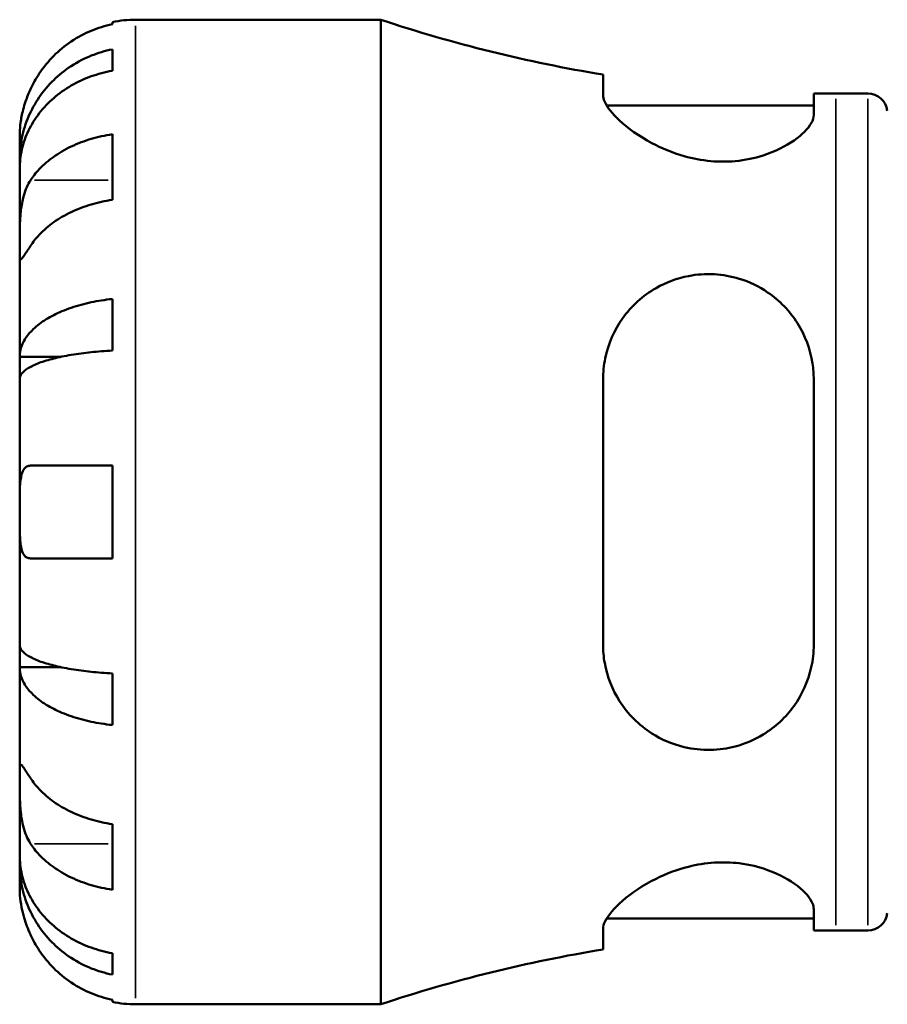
# Model space of a CAD drawing. Header units: millimetres. Extents: x 0 to 902, y 0 to 835.
# Tile 4 of 9: x 306 to 397, y 213 to 316. Entities that reach past the tile are written whole.
import ezdxf

# ---------------------------------------------------------------- set-up
doc = ezdxf.new("R2010")
doc.units = ezdxf.units.MM
doc.layers.add('Visible (ISO)', color=7, linetype='Continuous', lineweight=50)
doc.layers.add('Visible Narrow (ISO)', color=7, linetype='Continuous', lineweight=35)

msp = doc.modelspace()

# ---------------------------------------------------------------- linework, layer by layer
at = {"layer": 'Visible (ISO)'}
for p, q in [((315.979, 315.494), (315.979, 315.724)), ((318.404, 315.969), (344.079, 315.969)), ((344.079, 212.969), (344.079, 315.969)), ((315.979, 310.628), (315.979, 312.863)), ((367.341, 310.227), (367.341, 308.077)), ((389.391, 306.011), (389.391, 308.262)), ((391.709, 308.244), (395.049, 308.244)), ((367.727, 306.984), (389.391, 306.984)), ((315.979, 297.12), (315.979, 303.978)), ((306.279, 301.31), (306.279, 303.844)), ((306.279, 301.31), (306.33, 301.31)), ((306.279, 300.346), (306.279, 301.31)), ((306.279, 292.311), (306.279, 300.346)), ((306.279, 280.693), (306.279, 292.311)), ((315.979, 281.353), (315.979, 286.75)), ((306.279, 280.693), (310.571, 280.693)), ((306.279, 278.365), (306.279, 280.693)), ((306.279, 264.469), (306.279, 278.365)), ((367.341, 278.329), (367.341, 250.609)), ((389.391, 250.609), (389.391, 278.329)), ((315.979, 259.619), (315.979, 269.319)), ((306.279, 250.572), (306.279, 264.469)), ((306.279, 248.244), (306.279, 250.572)), ((306.279, 248.244), (310.571, 248.244)), ((306.279, 236.626), (306.279, 248.244)), ((315.979, 242.188), (315.979, 247.585)), ((306.279, 228.592), (306.279, 236.626)), ((315.979, 224.959), (315.979, 231.818)), ((306.279, 227.628), (306.279, 228.592)), ((306.279, 227.628), (306.33, 227.628)), ((306.279, 225.094), (306.279, 227.628)), ((389.391, 220.676), (389.391, 222.927)), ((367.727, 221.954), (389.391, 221.954)), ((367.341, 220.86), (367.341, 218.711)), ((391.709, 220.694), (395.049, 220.694)), ((315.979, 216.075), (315.979, 218.31)), ((315.979, 213.214), (315.979, 213.444)), ((318.404, 212.969), (344.079, 212.969))]:
    msp.add_line(p, q, dxfattribs=at)
for centre, radius, start, end in [((318.404, 303.844), 12.125, 90, 101.53696), ((391.709, 458.942), 150.699, 251.5751, 260.69459), ((391.709, 458.942), 150.699, 269.11885, 270), ((395.049, 306.184), 2.06, 7.18076, 90), ((395.049, 222.754), 2.06, 270, 352.81924), ((391.709, 69.995), 150.699, 90, 90.88115), ((391.709, 69.995), 150.699, 99.30541, 108.4249), ((318.404, 225.094), 12.125, 258.46304, 270)]:
    msp.add_arc(centre, radius, start, end, dxfattribs=at)
for points, knots in [([(315.979, 315.494), (315.202, 315.335), (314.444, 315.095), (313.081, 314.529), (312.354, 314.147), (310.998, 313.238), (310.369, 312.712), (309.31, 311.649), (308.783, 311.016), (307.975, 309.803), (307.665, 309.244), (307.411, 308.694)], [0.2300371, 0.2300371, 0.2300371, 0.2300371, 0.4481544, 0.4481544, 0.6727436, 0.6727436, 0.8973328, 0.8973328, 1.1227327, 1.1227327, 1.2981486, 1.2981486, 1.2981486, 1.2981486]), ([(306.279, 301.31), (306.279, 302.039), (306.353, 302.836), (306.672, 304.396), (306.918, 305.16), (307.492, 306.506), (307.873, 307.212), (308.781, 308.531), (309.308, 309.143), (310.366, 310.171), (310.996, 310.68), (312.352, 311.56), (313.079, 311.929), (314.443, 312.477), (315.202, 312.709), (315.979, 312.863)], [5.4054322, 5.4054322, 5.4054322, 5.4054322, 5.6314379, 5.6314379, 5.8574437, 5.8574437, 6.0826169, 6.0826169, 6.3077901, 6.3077901, 6.5323479, 6.5323479, 6.7569058, 6.7569058, 6.9752088, 6.9752088, 6.9752088, 6.9752088]), ([(315.979, 310.628), (315.202, 310.49), (314.443, 310.284), (313.079, 309.797), (312.352, 309.468), (310.996, 308.685), (310.366, 308.231), (309.308, 307.317), (308.781, 306.772), (307.873, 305.598), (307.492, 304.97), (306.918, 303.772), (306.672, 303.092), (306.353, 301.704), (306.279, 300.995), (306.279, 300.346)], [0.2300349, 0.2300349, 0.2300349, 0.2300349, 0.4483378, 0.4483378, 0.6728957, 0.6728957, 0.8974535, 0.8974535, 1.1226267, 1.1226267, 1.3478, 1.3478, 1.5738057, 1.5738057, 1.7998115, 1.7998115, 1.7998115, 1.7998115]), ([(307.411, 308.694), (307.316, 308.49), (307.227, 308.283), (307.053, 307.851), (306.97, 307.626), (306.797, 307.116), (306.713, 306.834), (306.511, 306.063), (306.426, 305.604), (306.316, 304.789), (306.295, 304.452), (306.277, 303.971), (306.279, 303.844), (306.279, 303.844)], [-0.78516465, -0.78516465, -0.78516465, -0.78516465, -0.71674204, -0.71674204, -0.64259311, -0.64259311, -0.54817339, -0.54817339, -0.37584493, -0.37584493, -0.19265918, -0.19265918, 0, 0, 0, 0]), ([(389.391, 306.011), (389.391, 305.741), (389.303, 305.449), (388.807, 304.565), (388.192, 303.934), (386.478, 302.742), (385.383, 302.178), (383.197, 301.481), (382.222, 301.272), (380.342, 301.098), (379.48, 301.097), (377.663, 301.261), (376.735, 301.439), (374.602, 302.041), (373.457, 302.526), (371.077, 303.794), (369.933, 304.626), (368.312, 306.126), (367.77, 306.807), (367.399, 307.639), (367.341, 307.87), (367.341, 308.077)], [-3.9021799, -3.9021799, -3.9021799, -3.9021799, -3.6468132, -3.6468132, -3.166994, -3.166994, -2.6938043, -2.6938043, -2.3690505, -2.3690505, -2.1060577, -2.1060577, -1.8197277, -1.8197277, -1.4221249, -1.4221249, -0.889105, -0.889105, -0.4136093, -0.4136093, -0.2070321, -0.2070321, -0.2070321, -0.2070321]), ([(307.411, 299.17), (307.665, 299.559), (307.975, 299.955), (308.783, 300.812), (309.31, 301.26), (310.369, 302.011), (310.998, 302.384), (312.354, 303.026), (313.081, 303.296), (314.444, 303.697), (315.202, 303.866), (315.979, 303.978)], [5.9143146, 5.9143146, 5.9143146, 5.9143146, 6.0897305, 6.0897305, 6.3151304, 6.3151304, 6.5397196, 6.5397196, 6.7643088, 6.7643088, 6.9824261, 6.9824261, 6.9824261, 6.9824261]), ([(306.279, 292.311), (306.279, 292.579), (306.279, 292.878), (306.281, 293.546), (306.284, 293.917), (306.309, 294.809), (306.336, 295.336), (306.447, 296.366), (306.528, 296.858), (306.725, 297.649), (306.822, 297.956), (307.045, 298.518), (307.169, 298.771), (307.34, 299.059), (307.375, 299.115), (307.411, 299.17)], [0, 0, 0, 0, 0.11375655, 0.11375655, 0.23538098, 0.23538098, 0.39430899, 0.39430899, 0.54630686, 0.54630686, 0.65204055, 0.65204055, 0.75381821, 0.75381821, 0.77933795, 0.77933795, 0.77933795, 0.77933795]), ([(315.979, 297.12), (315.202, 297.007), (314.444, 296.838), (313.081, 296.437), (312.354, 296.167), (310.998, 295.525), (310.369, 295.152), (309.31, 294.401), (308.783, 293.953), (307.975, 293.096), (307.665, 292.7), (307.411, 292.311)], [0.2300371, 0.2300371, 0.2300371, 0.2300371, 0.4481544, 0.4481544, 0.6727436, 0.6727436, 0.8973328, 0.8973328, 1.1227327, 1.1227327, 1.2981486, 1.2981486, 1.2981486, 1.2981486]), ([(307.411, 292.311), (307.357, 292.229), (307.305, 292.15), (307.123, 291.87), (307.004, 291.688), (306.786, 291.359), (306.691, 291.219), (306.5, 290.961), (306.424, 290.885), (306.316, 290.898), (306.295, 291.021), (306.277, 291.499), (306.279, 291.857), (306.279, 292.311)], [-0.78090098, -0.78090098, -0.78090098, -0.78090098, -0.74249641, -0.74249641, -0.64168011, -0.64168011, -0.53308797, -0.53308797, -0.37727943, -0.37727943, -0.19250343, -0.19250343, 0, 0, 0, 0]), ([(367.341, 278.329), (367.341, 279.077), (367.418, 279.816), (367.878, 282.07), (368.508, 283.49), (370.299, 286.007), (371.492, 287.098), (373.921, 288.486), (375.061, 288.92), (377.164, 289.325), (378.07, 289.388), (379.87, 289.286), (380.738, 289.131), (382.661, 288.546), (383.666, 288.058), (385.831, 286.585), (386.882, 285.486), (388.486, 282.959), (389.032, 281.517), (389.349, 279.448), (389.391, 278.89), (389.391, 278.329)], [-3.962481, -3.962481, -3.962481, -3.962481, -3.7251301, -3.7251301, -3.2181765, -3.2181765, -2.6873595, -2.6873595, -2.3004664, -2.3004664, -2.0226068, -2.0226068, -1.7558966, -1.7558966, -1.4125158, -1.4125158, -0.9317505, -0.9317505, -0.440191, -0.440191, -0.2619916, -0.2619916, -0.2619916, -0.2619916]), ([(306.279, 280.693), (306.279, 281.076), (306.353, 281.493), (306.672, 282.311), (306.918, 282.712), (307.492, 283.417), (307.873, 283.787), (308.781, 284.479), (309.308, 284.8), (310.366, 285.338), (310.996, 285.606), (312.352, 286.067), (313.079, 286.26), (314.443, 286.547), (315.202, 286.669), (315.979, 286.75)], [5.4054322, 5.4054322, 5.4054322, 5.4054322, 5.6314379, 5.6314379, 5.8574437, 5.8574437, 6.0826169, 6.0826169, 6.3077901, 6.3077901, 6.5323479, 6.5323479, 6.7569058, 6.7569058, 6.9752088, 6.9752088, 6.9752088, 6.9752088]), ([(315.979, 281.353), (315.202, 281.313), (314.443, 281.253), (313.079, 281.111), (312.352, 281.016), (310.996, 280.788), (310.366, 280.657), (309.308, 280.391), (308.781, 280.233), (307.873, 279.891), (307.492, 279.709), (306.918, 279.361), (306.672, 279.163), (306.353, 278.76), (306.279, 278.554), (306.279, 278.365)], [0.2300349, 0.2300349, 0.2300349, 0.2300349, 0.4483378, 0.4483378, 0.6728957, 0.6728957, 0.8974535, 0.8974535, 1.1226267, 1.1226267, 1.3478, 1.3478, 1.5738057, 1.5738057, 1.7998115, 1.7998115, 1.7998115, 1.7998115]), ([(306.279, 264.469), (306.279, 264.904), (306.278, 265.338), (306.283, 266.22), (306.288, 266.66), (306.333, 267.589), (306.382, 268.042), (306.546, 268.646), (306.634, 268.842), (306.829, 269.099), (306.925, 269.18), (307.143, 269.29), (307.265, 269.317), (307.402, 269.319), (307.406, 269.319), (307.411, 269.319)], [-3.37535926, -3.37535926, -3.37535926, -3.37535926, -3.24472064, -3.24472064, -3.10081281, -3.10081281, -2.91318515, -2.91318515, -2.78540812, -2.78540812, -2.69094331, -2.69094331, -2.59427293, -2.59427293, -2.59108226, -2.59108226, -2.59108226, -2.59108226]), ([(307.411, 269.319), (307.665, 269.319), (307.975, 269.319), (308.783, 269.319), (309.31, 269.319), (310.369, 269.319), (310.998, 269.319), (312.354, 269.319), (313.081, 269.319), (314.444, 269.319), (315.202, 269.319), (315.979, 269.319)], [5.9143146, 5.9143146, 5.9143146, 5.9143146, 6.0897305, 6.0897305, 6.3151304, 6.3151304, 6.5397196, 6.5397196, 6.7643088, 6.7643088, 6.9824261, 6.9824261, 6.9824261, 6.9824261]), ([(307.411, 259.619), (307.34, 259.619), (307.273, 259.626), (307.092, 259.667), (306.987, 259.718), (306.785, 259.883), (306.695, 260.003), (306.502, 260.394), (306.424, 260.707), (306.316, 261.522), (306.295, 262.037), (306.277, 263.193), (306.279, 263.828), (306.279, 264.469)], [-0.77507703, -0.77507703, -0.77507703, -0.77507703, -0.72560399, -0.72560399, -0.63594265, -0.63594265, -0.53365641, -0.53365641, -0.3753162, -0.3753162, -0.19216783, -0.19216783, 0, 0, 0, 0]), ([(315.979, 259.619), (315.202, 259.619), (314.444, 259.619), (313.081, 259.619), (312.354, 259.619), (310.998, 259.619), (310.369, 259.619), (309.31, 259.619), (308.783, 259.619), (307.975, 259.619), (307.665, 259.619), (307.411, 259.619)], [0.2300371, 0.2300371, 0.2300371, 0.2300371, 0.4481544, 0.4481544, 0.6727436, 0.6727436, 0.8973328, 0.8973328, 1.1227327, 1.1227327, 1.2981486, 1.2981486, 1.2981486, 1.2981486]), ([(306.279, 250.572), (306.279, 250.384), (306.353, 250.178), (306.672, 249.774), (306.918, 249.577), (307.492, 249.229), (307.873, 249.046), (308.781, 248.705), (309.308, 248.547), (310.366, 248.281), (310.996, 248.149), (312.352, 247.922), (313.079, 247.826), (314.443, 247.685), (315.202, 247.625), (315.979, 247.585)], [5.4054322, 5.4054322, 5.4054322, 5.4054322, 5.6314379, 5.6314379, 5.8574437, 5.8574437, 6.0826169, 6.0826169, 6.3077901, 6.3077901, 6.5323479, 6.5323479, 6.7569058, 6.7569058, 6.9752088, 6.9752088, 6.9752088, 6.9752088]), ([(389.391, 250.609), (389.391, 249.8), (389.303, 249.001), (388.807, 246.765), (388.192, 245.392), (386.478, 243.001), (385.383, 241.97), (383.197, 240.644), (382.222, 240.224), (380.342, 239.727), (379.48, 239.606), (377.663, 239.566), (376.735, 239.667), (374.602, 240.168), (373.457, 240.664), (371.077, 242.181), (369.933, 243.331), (368.312, 245.869), (367.77, 247.225), (367.399, 249.311), (367.341, 249.956), (367.341, 250.609)], [-3.9021799, -3.9021799, -3.9021799, -3.9021799, -3.6468132, -3.6468132, -3.166994, -3.166994, -2.6938043, -2.6938043, -2.3690505, -2.3690505, -2.1060577, -2.1060577, -1.8197277, -1.8197277, -1.4221249, -1.4221249, -0.889105, -0.889105, -0.4136093, -0.4136093, -0.2070321, -0.2070321, -0.2070321, -0.2070321]), ([(315.979, 242.188), (315.202, 242.269), (314.443, 242.39), (313.079, 242.677), (312.352, 242.871), (310.996, 243.332), (310.366, 243.599), (309.308, 244.138), (308.781, 244.459), (307.873, 245.15), (307.492, 245.521), (306.918, 246.226), (306.672, 246.626), (306.353, 247.444), (306.279, 247.862), (306.279, 248.244)], [0.2300349, 0.2300349, 0.2300349, 0.2300349, 0.4483378, 0.4483378, 0.6728957, 0.6728957, 0.8974535, 0.8974535, 1.1226267, 1.1226267, 1.3478, 1.3478, 1.5738057, 1.5738057, 1.7998115, 1.7998115, 1.7998115, 1.7998115]), ([(306.279, 236.626), (306.279, 236.895), (306.279, 237.13), (306.281, 237.541), (306.284, 237.709), (306.309, 237.986), (306.336, 238.059), (306.447, 238.033), (306.528, 237.942), (306.725, 237.669), (306.822, 237.524), (307.045, 237.186), (307.169, 236.996), (307.34, 236.735), (307.375, 236.681), (307.411, 236.626)], [0, 0, 0, 0, 0.11375655, 0.11375655, 0.23538098, 0.23538098, 0.39430899, 0.39430899, 0.54630686, 0.54630686, 0.65204055, 0.65204055, 0.75381821, 0.75381821, 0.77933795, 0.77933795, 0.77933795, 0.77933795]), ([(307.411, 229.768), (307.357, 229.85), (307.305, 229.935), (307.123, 230.258), (307.004, 230.514), (306.786, 231.089), (306.691, 231.409), (306.5, 232.229), (306.424, 232.737), (306.316, 233.865), (306.295, 234.472), (306.277, 235.634), (306.279, 236.173), (306.279, 236.626)], [-0.78090098, -0.78090098, -0.78090098, -0.78090098, -0.74249641, -0.74249641, -0.64168011, -0.64168011, -0.53308797, -0.53308797, -0.37727943, -0.37727943, -0.19250343, -0.19250343, 0, 0, 0, 0]), ([(307.411, 236.626), (307.665, 236.238), (307.975, 235.842), (308.783, 234.985), (309.31, 234.537), (310.369, 233.786), (310.998, 233.413), (312.354, 232.77), (313.081, 232.5), (314.444, 232.1), (315.202, 231.931), (315.979, 231.818)], [5.9143146, 5.9143146, 5.9143146, 5.9143146, 6.0897305, 6.0897305, 6.3151304, 6.3151304, 6.5397196, 6.5397196, 6.7643088, 6.7643088, 6.9824261, 6.9824261, 6.9824261, 6.9824261]), ([(315.979, 224.959), (315.202, 225.072), (314.444, 225.241), (313.081, 225.641), (312.354, 225.911), (310.998, 226.554), (310.369, 226.927), (309.31, 227.678), (308.783, 228.126), (307.975, 228.983), (307.665, 229.379), (307.411, 229.768)], [0.2300371, 0.2300371, 0.2300371, 0.2300371, 0.4481544, 0.4481544, 0.6727436, 0.6727436, 0.8973328, 0.8973328, 1.1227327, 1.1227327, 1.2981486, 1.2981486, 1.2981486, 1.2981486]), ([(306.279, 228.592), (306.279, 227.943), (306.353, 227.234), (306.672, 225.845), (306.918, 225.166), (307.492, 223.968), (307.873, 223.339), (308.781, 222.166), (309.308, 221.621), (310.366, 220.706), (310.996, 220.253), (312.352, 219.47), (313.079, 219.141), (314.443, 218.654), (315.202, 218.447), (315.979, 218.31)], [5.4054322, 5.4054322, 5.4054322, 5.4054322, 5.6314379, 5.6314379, 5.8574437, 5.8574437, 6.0826169, 6.0826169, 6.3077901, 6.3077901, 6.5323479, 6.5323479, 6.7569058, 6.7569058, 6.9752088, 6.9752088, 6.9752088, 6.9752088]), ([(367.341, 220.86), (367.341, 221.098), (367.418, 221.367), (367.878, 222.293), (368.508, 223.035), (370.299, 224.587), (371.492, 225.408), (373.921, 226.614), (375.061, 227.057), (377.164, 227.586), (378.07, 227.733), (379.87, 227.848), (380.738, 227.821), (382.661, 227.588), (383.666, 227.335), (385.831, 226.552), (386.882, 225.959), (388.486, 224.729), (389.032, 224.092), (389.349, 223.312), (389.391, 223.114), (389.391, 222.927)], [-3.962481, -3.962481, -3.962481, -3.962481, -3.7251301, -3.7251301, -3.2181765, -3.2181765, -2.6873595, -2.6873595, -2.3004664, -2.3004664, -2.0226068, -2.0226068, -1.7558966, -1.7558966, -1.4125158, -1.4125158, -0.9317505, -0.9317505, -0.440191, -0.440191, -0.2619916, -0.2619916, -0.2619916, -0.2619916]), ([(315.979, 216.075), (315.202, 216.229), (314.443, 216.461), (313.079, 217.008), (312.352, 217.378), (310.996, 218.257), (310.366, 218.767), (309.308, 219.794), (308.781, 220.407), (307.873, 221.726), (307.492, 222.432), (306.918, 223.778), (306.672, 224.541), (306.353, 226.102), (306.279, 226.898), (306.279, 227.628)], [0.2300349, 0.2300349, 0.2300349, 0.2300349, 0.4483378, 0.4483378, 0.6728957, 0.6728957, 0.8974535, 0.8974535, 1.1226267, 1.1226267, 1.3478, 1.3478, 1.5738057, 1.5738057, 1.7998115, 1.7998115, 1.7998115, 1.7998115]), ([(306.279, 225.094), (306.279, 225.094), (306.278, 225.035), (306.283, 224.792), (306.288, 224.597), (306.333, 224.009), (306.382, 223.58), (306.546, 222.744), (306.634, 222.38), (306.829, 221.72), (306.925, 221.434), (307.143, 220.854), (307.265, 220.561), (307.402, 220.263), (307.406, 220.253), (307.411, 220.244)], [-3.37535926, -3.37535926, -3.37535926, -3.37535926, -3.24472064, -3.24472064, -3.10081281, -3.10081281, -2.91318515, -2.91318515, -2.78540812, -2.78540812, -2.69094331, -2.69094331, -2.59427293, -2.59427293, -2.59108226, -2.59108226, -2.59108226, -2.59108226]), ([(307.411, 220.244), (307.665, 219.694), (307.975, 219.134), (308.783, 217.922), (309.31, 217.288), (310.369, 216.226), (310.998, 215.699), (312.354, 214.79), (313.081, 214.408), (314.444, 213.842), (315.202, 213.603), (315.979, 213.444)], [5.9143146, 5.9143146, 5.9143146, 5.9143146, 6.0897305, 6.0897305, 6.3151304, 6.3151304, 6.5397196, 6.5397196, 6.7643088, 6.7643088, 6.9824261, 6.9824261, 6.9824261, 6.9824261])]:
    msp.add_open_spline(points, degree=3, knots=knots, dxfattribs=at)
at = {"layer": 'Visible Narrow (ISO)'}
for p, q in [((318.404, 213.603), (318.404, 315.335)), ((391.709, 221.233), (391.709, 307.705)), ((395.049, 221.233), (395.049, 307.705)), ((307.839, 299.17), (315.551, 299.17)), ((307.839, 229.768), (315.551, 229.768))]:
    msp.add_line(p, q, dxfattribs=at)

doc.saveas('drawing.dxf')
